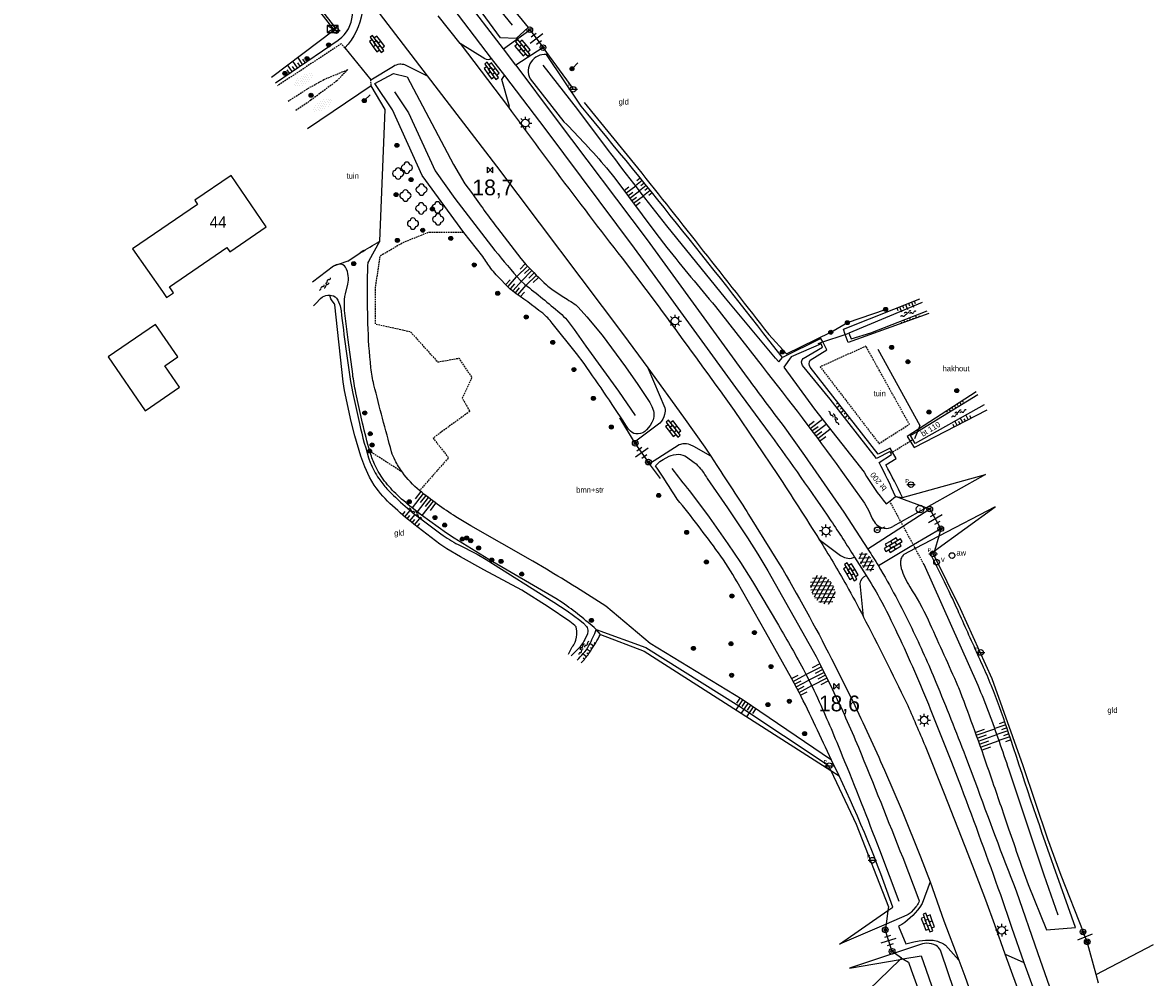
# Model space of a CAD drawing. Header units: metres. Extents: x 121538 to 126242, y 445257 to 454505.
# Tile 53 of 83: x 123176 to 123355, y 452000 to 452152. Entities that reach past the tile are written whole.
import ezdxf
from ezdxf.enums import TextEntityAlignment as Align

# ---------------------------------------------------------------- set-up
doc = ezdxf.new("R2010")
doc.units = ezdxf.units.M
doc.linetypes.add('STIPPELFIJN', pattern=[0.375, 0.25, -0.125])
for name, color, linetype in [('B01_F', 8, 'Continuous'), ('SYMBD01', 8, 'Continuous'), ('SYMBD02', 8, 'Continuous'), ('SYMBD04', 8, 'Continuous'), ('SYMBD05', 8, 'Continuous'), ('TEK-D05', 8, 'Continuous'), ('TEK-D20', 7, 'Continuous'), ('TER-D03S', 8, 'Continuous'), ('TER-T02', 8, 'RASTER'), ('TER-T03', 8, 'Continuous'), ('TER-T04', 8, 'HAAG'), ('TER-T09', 8, 'Continuous'), ('TOPOT05', 8, 'STIPPELFIJN'), ('TOPOT11', 8, 'STIPPELFIJN'), ('TOPOT14', 8, 'Continuous'), ('TOPOT18', 8, 'STIPPELFIJN'), ('TOPOT20', 8, 'Continuous'), ('TOPOT21', 8, 'Continuous'), ('TOPOT22', 8, 'Continuous'), ('TOPOT24', 8, 'Continuous'), ('TOPOT26', 8, 'Continuous'), ('TOPOT26 Schans', 8, 'Continuous'), ('TOPOT28', 8, 'Continuous'), ('TOPOT30', 8, 'Continuous'), ('TOPOT31', 8, 'Continuous'), ('TOPOT50', 8, 'Continuous'), ('WAT-T00', 8, 'Continuous'), ('WEG-T01', 8, 'Continuous'), ('WEG-T06', 8, 'STIPPELFIJN'), ('Z02', 8, 'Continuous')]:
    doc.layers.add(name, color=color, linetype=linetype)
doc.styles.add('ISO', font='provutr.shx')
doc.styles.add('rtw_iso', font='iso-rtw.shx')
doc.linetypes.add('HAAG', pattern='A,0.25,-0.25,[151,BLOK.SHX,S=0.25,R=0,X=0,Y=0],-0.25,0.25', length=1)
doc.linetypes.add('RASTER', pattern='A,0.25,-0.25,[150,BLOK.SHX,S=0.25,R=0,X=0,Y=0],-0.25,0.25', length=1)

# ---------------------------------------------------------------- blocks, each defined once
blk = doc.blocks.new('talud')
for p, q in [((0, 0.75), (0.5, 0.75)), ((0, 0.5), (1, 0.5)), ((0, 0.25), (0.5, 0.25)), ((0, 0), (1, 0)), ((0, -0.25), (0.5, -0.25)), ((0, -0.5), (1, -0.5)), ((0, -0.75), (0.5, -0.75))]:
    blk.add_line(p, q)
blk = doc.blocks.new('DRHEK')
at = {"linetype": 'Continuous'}
for p, q in [((1.25, 0), (-1.25, 0)), ((-0.5, 0.7), (0.5, 0.7)), ((-0.5, -0.7), (0.5, -0.7))]:
    blk.add_line(p, q, dxfattribs=at)
blk = doc.blocks.new('water-m')
at = {"linetype": 'Continuous'}
for centre, start, end in [((-0.01, 0.75), 129.7446, 230.2554), ((-0.32, 1.12), 309.7446, 50.2554), ((-0.32, 0.37), 309.7446, 50.2554), ((0.32, 0.01), 129.7446, 230.2554), ((0, 0.38), 309.7446, 50.2554), ((-0.01, -0.74), 129.7446, 230.2554), ((-0.32, -0.37), 309.7446, 50.2554), ((-0.32, -1.12), 309.7446, 50.2554), ((0, -0.37), 309.7446, 50.2554)]:
    blk.add_arc(centre, 0.244, start, end, dxfattribs=at)
blk = doc.blocks.new('halfverhard-m')
for p, q in [((-0.625, 0.625), (-0.625, 0.625)), ((-0.625, 0), (-0.625, 0)), ((-0.46875, 0.9375), (-0.46875, 0.9375)), ((-0.46875, 0.3125), (-0.46875, 0.3125)), ((-0.3125, 1.25), (-0.3125, 1.25)), ((-0.3125, 0.625), (-0.3125, 0.625)), ((-0.3125, 0), (-0.3125, 0)), ((-0.15625, 1.5625), (-0.15625, 1.5625)), ((-0.15625, 0.9375), (-0.15625, 0.9375)), ((-0.15625, 0.3125), (-0.15625, 0.3125)), ((0, 1.25), (0, 1.25)), ((0, 0.625), (0, 0.625)), ((0, 0), (0, 0)), ((0.15625, 1.5625), (0.15625, 1.5625)), ((0.15625, 0.9375), (0.15625, 0.9375)), ((0.15625, 0.3125), (0.15625, 0.3125)), ((0.3125, 1.25), (0.3125, 1.25)), ((0.3125, 0.625), (0.3125, 0.625)), ((0.3125, 0), (0.3125, 0)), ((0.46875, 0.9375), (0.46875, 0.9375)), ((0.46875, 0.3125), (0.46875, 0.3125)), ((0.625, 0.625), (0.625, 0.625)), ((0.625, 0), (0.625, 0)), ((-0.625, -0.625), (-0.625, -0.625)), ((-0.46875, -0.3125), (-0.46875, -0.3125)), ((-0.46875, -0.9375), (-0.46875, -0.9375)), ((-0.3125, -0.625), (-0.3125, -0.625)), ((-0.3125, -1.25), (-0.3125, -1.25)), ((-0.15625, -0.3125), (-0.15625, -0.3125)), ((-0.15625, -0.9375), (-0.15625, -0.9375)), ((-0.15625, -1.5625), (-0.15625, -1.5625)), ((0, -0.625), (0, -0.625)), ((0, -1.25), (0, -1.25)), ((0.15625, -0.3125), (0.15625, -0.3125)), ((0.15625, -0.9375), (0.15625, -0.9375)), ((0.15625, -1.5625), (0.15625, -1.5625)), ((0.3125, -0.625), (0.3125, -0.625)), ((0.3125, -1.25), (0.3125, -1.25)), ((0.46875, -0.3125), (0.46875, -0.3125)), ((0.46875, -0.9375), (0.46875, -0.9375)), ((0.625, -0.625), (0.625, -0.625))]:
    blk.add_line(p, q)
blk = doc.blocks.new('struik')
at = {"linetype": 'Continuous'}
for centre, start, end in [((-0.44, 0), 91.0912, 268.9013), ((0, 0.44), 1.0233, 178.9632), ((0.44, 0), 271.6625, 88.3448), ((0, -0.45), 180.4729, 359.5406)]:
    blk.add_arc(centre, 0.45, start, end, dxfattribs=at)
blk = doc.blocks.new('asfalt-xl')
at = {"linetype": 'Continuous'}
for p, q in [((1.01, 2.03), (-1.74, 0.43)), ((1.01, 2.03), (-1.74, 0.43)), ((0.41, 2.41), (-1.51, 1.29)), ((0.41, 2.41), (-1.51, 1.29)), ((1.75, 0.44), (-1.02, 2.02)), ((1.75, 0.44), (-1.02, 2.02)), ((1.52, 1.29), (-0.43, 2.4)), ((1.52, 1.29), (-0.43, 2.4)), ((1.4, 1.54), (-1.75, -0.3)), ((1.4, 1.54), (-1.75, -0.3)), ((1.41, -1.53), (-1.75, 0.28)), ((1.41, -1.53), (-1.75, 0.28)), ((1.65, -0.94), (-1.64, 0.94)), ((1.65, -0.94), (-1.64, 0.94)), ((1.64, 0.96), (-1.63, -0.95)), ((1.64, 0.96), (-1.63, -0.95)), ((1.77, -0.29), (-1.4, 1.52)), ((1.77, -0.29), (-1.4, 1.52)), ((1.76, 0.3), (-1.39, -1.53)), ((1.76, 0.3), (-1.39, -1.53)), ((1.02, -2.03), (-1.74, -0.45)), ((1.02, -2.03), (-1.74, -0.45)), ((0.41, -2.41), (-1.49, -1.33)), ((0.41, -2.41), (-1.49, -1.33)), ((1.75, -0.43), (-1, -2.03)), ((1.75, -0.43), (-1, -2.03)), ((1.53, -1.28), (-0.41, -2.41)), ((1.53, -1.28), (-0.41, -2.41))]:
    blk.add_line(p, q, dxfattribs=at)
blk = doc.blocks.new('asfalt-l')
for p, q in [((-0.93, 0.18), (0.7, 1.13)), ((-0.89, -0.52), (0.89, 0.52)), ((-0.89, 0.52), (0.89, -0.52)), ((-0.76, 1.01), (0.3, 1.62)), ((-0.7, 1.13), (0.93, 0.18)), ((-0.3, 1.62), (0.76, 1.01)), ((-0.93, -0.18), (0.7, -1.13)), ((-0.76, -1.01), (0.3, -1.62)), ((-0.7, -1.13), (0.93, -0.18)), ((-0.3, -1.62), (0.76, -1.01))]:
    blk.add_line(p, q)
blk = doc.blocks.new('Prov-grensst')
blk.add_line((-0.67, 0), (0.67, 0))
blk.add_circle((0, 0), 0.45)
at = {"style": 'ISO'}
blk.add_text('P', height=0.6, dxfattribs=at).set_placement((-0.61, 0.58), align=Align.MIDDLE)
blk = doc.blocks.new('paal')
for radius in [0.45, 0.2]:
    blk.add_circle((0, 0), radius)
blk = doc.blocks.new('lichtmast')
for p, q in [((-0.6, 0), (-1, 0)), ((-0.71, 0.71), (-0.42, 0.42)), ((0, 0.6), (0, 1)), ((0.42, 0.42), (0.71, 0.71)), ((0.6, 0), (1, 0)), ((-0.42, -0.42), (-0.71, -0.71)), ((0, -0.6), (0, -1)), ((0.42, -0.42), (0.71, -0.71))]:
    blk.add_line(p, q)
blk.add_circle((0, 0), 0.6)
blk = doc.blocks.new('kilometerpaal')
for p, q in [((-0.44, 0.44), (0.44, -0.44)), ((-0.44, -0.44), (-0.44, 0.44)), ((0.44, 0.44), (-0.44, -0.44)), ((0.44, -0.44), (0.44, 0.44))]:
    blk.add_line(p, q)
at = {"style": 'rtw_iso'}
blk.add_attdef('KILOMETERPAAL', (0.59, 0.87), '', height=2.5, dxfattribs=at)
blk = doc.blocks.new('schk')
for p, q in [((-0.86, -0.56), (0.86, 0.56)), ((0.86, 0.56), (-0.86, 0.56)), ((-0.86, 0.56), (-0.86, -0.56)), ((0.86, -0.56), (-0.86, 0.56)), ((0.86, -0.56), (0.86, 0.56)), ((-0.86, -0.56), (0.86, -0.56))]:
    blk.add_line(p, q)
blk = doc.blocks.new('BOOM')
for radius in [0.315, 0.225, 0.135]:
    blk.add_circle((0, 0), radius)
blk = doc.blocks.new('vruchtboom')
blk.add_line((0, 0), (0.919239, 0.919239))
for radius in [0.315, 0.225, 0.135]:
    blk.add_circle((0, 0), radius)
blk = doc.blocks.new('afsl-water')
blk.add_circle((0, 0), 0.45)
at = {"style": 'ISO'}
blk.add_attdef('AFSL-WATER', (0.7, 0), '', height=0.9, dxfattribs=at)
blk = doc.blocks.new('verklikker')
blk.add_circle((0, 0), 0.45)
at = {"style": 'ISO'}
blk.add_attdef('VERKLIKKER', (0.7, 0), '', height=0.9, dxfattribs=at)
blk = doc.blocks.new('inspectieput')
blk.add_circle((0, 0), 0.6)
at = {"style": 'ISO'}
blk.add_text('i', height=0.8, dxfattribs=at).set_placement((0, 0), align=Align.MIDDLE)
blk = doc.blocks.new('aanduidingsbord')
for p, q in [((-0.81, -0.33), (0, 0)), ((-1.45, -0.5), (-1.01, -0.5))]:
    blk.add_line(p, q)
blk.add_circle((-1.23, -0.5), 0.45)
blk = doc.blocks.new('klinkers-l')
at = {"linetype": 'Continuous'}
for p, q in [((-0.25, 1), (-0.75, 1)), ((-0.75, 1), (-0.75, 0)), ((-0.25, 0), (-0.75, 0)), ((-0.75, 0), (-0.75, -1)), ((0.25, 1.5), (-0.25, 1.5)), ((-0.25, 1.5), (-0.25, 0.5)), ((0.25, 0.5), (-0.25, 0.5)), ((-0.25, 0.5), (-0.25, -0.5)), ((0.25, 0.5), (0.25, 1.5)), ((0.75, 1), (0.25, 1)), ((0.25, -0.5), (0.25, 0.5)), ((0.75, 0), (0.75, 1)), ((-0.75, -1), (-0.25, -1)), ((-0.25, -0.5), (-0.25, 0)), ((0.25, -0.5), (-0.25, -0.5)), ((-0.25, -0.5), (-0.25, -1.5)), ((-0.25, -1.5), (0.25, -1.5)), ((0.75, 0), (0.25, 0)), ((0.25, 0), (0.25, -0.5)), ((0.25, -1.5), (0.25, -0.5)), ((0.25, -1), (0.75, -1)), ((0.75, -1), (0.75, 0))]:
    blk.add_line(p, q, dxfattribs=at)

msp = doc.modelspace()

# ---------------------------------------------------------------- linework, layer by layer
at = {"layer": 'B01_F'}
for points in [[(123209.23, 452127.52), (123203.48, 452123.59), (123203.93, 452122.93), (123193.63, 452115.9), (123198.37, 452109.13), (123199.02, 452108.18), (123200.11, 452108.93), (123199.46, 452109.88), (123208.58, 452116.1), (123209.03, 452115.44), (123214.79, 452119.37), (123209.23, 452127.52)], [(123201.05, 452093.96), (123198.72, 452097.36), (123200.8, 452098.78), (123197.28, 452103.92), (123189.77, 452098.78), (123195.62, 452090.24), (123201.05, 452093.96)]]:
    msp.add_lwpolyline(points, dxfattribs=at)
at = {"layer": 'TER-T02', "flags": 128}
for points in [[(123243.39, 452167.16), (123245.23, 452164.48), (123256.26, 452150.97)], [(123263.41, 452141.32), (123258.64, 452147.78)], [(123302.94, 452101.14), (123306.51, 452102.35)], [(123306.51, 452102.35), (123307.07, 452102.54)], [(123302.22, 452100.9), (123302.94, 452101.14)], [(123311.68, 452100.01), (123318.34, 452087.9), (123318.09, 452087.3)], [(123273.15, 452085.25), (123270.82, 452089.11)], [(123317.95, 452086.96), (123317.46, 452085.77)], [(123318.09, 452087.3), (123317.95, 452086.96)], [(123273.25, 452085.1), (123273.15, 452085.25)], [(123275.5, 452081.85), (123275.33, 452082.1)], [(123277.22, 452079.53), (123275.5, 452081.85)], [(123319.35, 452074.87), (123314.46, 452076.65)], [(123319.89, 452074.67), (123319.35, 452074.87)], [(123321.31, 452070.35), (123320.67, 452068.04)], [(123321.64, 452071.55), (123321.31, 452070.35)], [(123320.67, 452068.04), (123320.51, 452067.44), (123324.69, 452058.93), (123329.75, 452047.8), (123334.64, 452034.05), (123338.57, 452022.43), (123340.67, 452016.67), (123344.17, 452007.65)], [(123267.08, 452055.59), (123274.91, 452052.74), (123289.65, 452043.49), (123303.81, 452034.1), (123304.22, 452033.22)], [(123304.22, 452033.22), (123308.24, 452024.73), (123313.34, 452011.65), (123313.26, 452011.04)], [(123313.26, 452011.04), (123312.97, 452008.87)], [(123312.97, 452008.87), (123312.85, 452007.99)], [(123346.25, 452000.89), (123344.83, 452006.09)], [(123346.25, 452000.89), (123355.32, 452005.65)], [(123314.31, 452004.3), (123313.93, 452004.58)], [(123315.41, 452003.5), (123314.31, 452004.3)], [(123308.5, 451996.79), (123315.2, 452003.29)], [(123315.2, 452003.29), (123315.41, 452003.5)], [(123315.41, 452003.5), (123315.64, 452003.37)], [(123346.61, 451999.56), (123346.25, 452000.89)]]:
    msp.add_lwpolyline(points, dxfattribs=at)
for points in [[(123265.13, 452139.1), (123273.62, 452128.71, -0.001945), (123294.39, 452102.35), (123297.18, 452099.25), (123304.22, 452102.68), (123306.84, 452104.2), (123312.9, 452106.31)], [(123315.64, 452003.37), (123316.54, 452002.85, 0.004363), (123323.23, 451984.08)]]:
    msp.add_lwpolyline(points, format="xyb", dxfattribs=at)
at = {"layer": 'TER-T03'}
for points in [[(123256.54, 452150.62), (123258.64, 452147.78)], [(123275.33, 452082.1), (123273.25, 452085.1)], [(123319.89, 452074.67), (123321.64, 452071.55)], [(123313.93, 452004.58), (123312.85, 452007.99)], [(123344.83, 452006.09), (123344.17, 452007.65)]]:
    msp.add_lwpolyline(points, dxfattribs=at)
at = {"layer": 'TER-T04', "flags": 128}
for points in [[(123225.58, 452150.61), (123213.12, 452166.58)], [(123231.43, 452141.75), (123221.35, 452134.91)], [(123232.78, 452117.09), (123233.61, 452137.96), (123231.43, 452141.75)], [(123227.72, 452113.92), (123229.7, 452115.24)], [(123230.25, 452115.61), (123229.7, 452115.24)]]:
    msp.add_lwpolyline(points, dxfattribs=at)
msp.add_lwpolyline([(123229.7, 452115.24, -0.013948), (123232.78, 452117.09)], format="xyb", dxfattribs=at)
at = {"layer": 'TER-T09'}
for points in [[(123225.88, 452150.83), (123213.4, 452166.73), (123200.41, 452182.24), (123199.01, 452185.11), (123189.07, 452197.72), (123184.84, 452202.43), (123177.66, 452208.92), (123176.21, 452208.85)], [(123256.26, 452150.97), (123254.4, 452149.22), (123251.91, 452149.34), (123241.77, 452163.21), (123243.39, 452167.16)], [(123246.1, 452118.51), (123239.5, 452127.51), (123234.81, 452137.95), (123232, 452142.08), (123234.94, 452143.7)], [(123226.37, 452113.46), (123225.43, 452113.14)], [(123227.72, 452113.92), (123226.37, 452113.46)], [(123306.51, 452102.35), (123306.21, 452103.19), (123318.33, 452108)], [(123319.76, 452105.63), (123306.99, 452101.04), (123306.51, 452102.35)], [(123302.94, 452101.14), (123302.65, 452101.67), (123296.55, 452098.66)], [(123296.01, 452097.97), (123296.55, 452098.66)], [(123327.25, 452093.24), (123318.09, 452087.3)], [(123318.09, 452087.3), (123316.3, 452086.14), (123316.77, 452085.41), (123317.43, 452084.4), (123328.97, 452090.4)], [(123314.46, 452076.65), (123315.6, 452076.48)], [(123267.73, 452054.78), (123267.08, 452055.59)], [(123305.53, 452032.39), (123304.32, 452034.89)]]:
    msp.add_lwpolyline(points, dxfattribs=at)
for points in [[(123296.55, 452098.66, 0.00858), (123264.7, 452138.49), (123259.17, 452146.67, 0.596399), (123256.58, 452142.86), (123261.96, 452136.04, -0.017238), (123268.68, 452128.76), (123269.99, 452127.1), (123276.52, 452118.38), (123278.26, 452116.12, 0.008106), (123285.96, 452106.74), (123293.36, 452097.28, -0.009529), (123305.81, 452080.85), (123309.32, 452075.96, -0.042031), (123310.19, 452074.5), (123310.77, 452073.18, 0.061317), (123311.44, 452072.22, 0.15313), (123312.66, 452071.63, 0.185506), (123314.03, 452071.89)], [(123234.94, 452143.7), (123237.13, 452143.15), (123244.44, 452129.27), (123246.23, 452126.18), (123247.3, 452124.83, 0.00943), (123251.43, 452119.16), (123255.1, 452114.37), (123255.98, 452113.36, 0.013597), (123259.19, 452110.17, 0.038037), (123260.04, 452109.49), (123261.65, 452108.4, -0.019759), (123263.82, 452107.02), (123264.2, 452106.66), (123265.6, 452105.1), (123268.01, 452102.22), (123271.69, 452097.22), (123273.66, 452094.41), (123275.55, 452091.53), (123275.89, 452090.9), (123276.12, 452090.21, -0.101658), (123276.19, 452089.28, -0.070385), (123275.89, 452088.36), (123275.61, 452087.88), (123275.03, 452087.2, -0.186872), (123273.7, 452086.56, -0.195221), (123272.47, 452086.99), (123272.17, 452087.32, 0.012201), (123265.14, 452097.71), (123263.92, 452099.32), (123260.11, 452104.12, 0.057713), (123258.59, 452105.69, 0.012518), (123253.8, 452109.22), (123253.45, 452109.53), (123251.24, 452111.79, -0.030787), (123250.39, 452112.8, -0.017806), (123249.1, 452114.67), (123246.1, 452118.51)], [(123236.37, 452080.49, -0.033152), (123235.2, 452082.38, -0.050882), (123234.66, 452083.73, -0.006974), (123231.85, 452094.37, -0.031674), (123231.38, 452097.05, -0.021434), (123230.91, 452104.06, -0.00936), (123230.84, 452110.58), (123230.91, 452113.37, -0.11205), (123231.1, 452114.06), (123232.78, 452117.09)], [(123262.7, 452051.67), (123263.27, 452052.81, 0.058844), (123263.71, 452053.55), (123263.84, 452053.89, 0.08651), (123263.94, 452055.73, 0.185939), (123263.7, 452056.21), (123262.86, 452056.87), (123259.44, 452059.15), (123255.3, 452061.8), (123249.28, 452065.05), (123245.57, 452067.11), (123243.4, 452068.36), (123242.31, 452069.08), (123238.17, 452072.27, -0.020103), (123234.8, 452075.17, -0.057646), (123231.91, 452078.46), (123231.15, 452079.73), (123230.4, 452081.35), (123229.78, 452083.02), (123228.82, 452086.28), (123228.25, 452088.55), (123227.21, 452093.47), (123227, 452094.8), (123225.64, 452107.01), (123225.59, 452107.19), (123225.25, 452107.66), (123225.05, 452108), (123224.85, 452108.57)], [(123315.6, 452076.48, 0.014031), (123312.92, 452081.67), (123314.55, 452082.67), (123313.98, 452083.68), (123313.62, 452084.3), (123311.71, 452083.36), (123300.96, 452097.13, -0.307051), (123300.97, 452098.26), (123303.61, 452099.92), (123302.94, 452101.14)], [(123304.32, 452034.89, 0.010031), (123299.2, 452045.62), (123298.06, 452047.74), (123293.87, 452055.23), (123289.38, 452063.13, 0.026511), (123286.42, 452067.73, 0.013499), (123279.89, 452076.25, 0.009122), (123276.48, 452081.5), (123277.16, 452082.18), (123277.68, 452082.54), (123278.6, 452083.02, -0.114385), (123280.09, 452083.34, -0.127471), (123281.38, 452082.93), (123282.6, 452082.03, -0.058672), (123283.6, 452081.04, -0.044981), (123284.62, 452079.51), (123287.86, 452074.85), (123291.01, 452070.13), (123292.67, 452067.52), (123294.24, 452064.85), (123301.88, 452051.3), (123302.61, 452049.92), (123304.43, 452046.18, -0.013726), (123308.59, 452036.95, -0.00276), (123315.61, 452019.43), (123318.18, 452012.76, -0.18346), (123318.19, 452012.38, -0.081539), (123317.68, 452011.65), (123316.94, 452010.79, -0.068619), (123316.27, 452010.29)], [(123239.09, 452077.6, -0.064122), (123236.37, 452080.49)], [(123268.6, 452059.26, 0.007113), (123259.19, 452065.13), (123257.02, 452066.4), (123247.18, 452072), (123244.83, 452073.44, -0.032603), (123239.09, 452077.6)], [(123315.78, 452067.46, 0.062355), (123315.41, 452066.95, 0.09599), (123315.29, 452066.56, 0.047608), (123315.28, 452065.84, 0.056199), (123315.39, 452065.23, 0.068223), (123316.73, 452062.36, -0.035905), (123319.62, 452057.11, -0.003308), (123324.07, 452047.24, -0.014693), (123324.99, 452044.98, -0.003427), (123327.27, 452038.77, -0.003358), (123329.51, 452032.39, -0.000737), (123332.18, 452024.6, 0.005636), (123335.5, 452015.16)], [(123340.09, 452016.53, -0.006764), (123332.72, 452038.16, 0.010811), (123330.31, 452045, 0.017987), (123327.5, 452051.59, 0.000492), (123324.32, 452058.67, 0.007059), (123322.95, 452061.62, 0.003464), (123320.02, 452067.56, -0.003464)], [(123264.7, 452050.29, 0.001427), (123265.03, 452050.67, 0.036773), (123266.18, 452052.17, 0.022884), (123267.73, 452054.78)], [(123314.05, 452011.59, 0.027285), (123305.53, 452032.39)]]:
    msp.add_lwpolyline(points, format="xyb", dxfattribs=at)
at = {"layer": 'TOPOT05', "flags": 128}
for points in [[(123246.1, 452118.51), (123240.47, 452118.49), (123236.43, 452116.86), (123232.77, 452114.71), (123232.04, 452109.61), (123232.05, 452104.02), (123237.62, 452102.78), (123241.96, 452097.97), (123245.29, 452098.57), (123247.35, 452095.53), (123245.85, 452092.21), (123247.04, 452090.15), (123241.22, 452085.91), (123243.67, 452082.8), (123239.09, 452077.6)], [(123236.37, 452080.49), (123231.23, 452083.81)]]:
    msp.add_lwpolyline(points, dxfattribs=at)
msp.add_lwpolyline([(123309.78, 452100.47), (123302.54, 452097.2), (123311.86, 452085.04), (123316.67, 452088.09)], close=True, dxfattribs=at)
at = {"layer": 'TOPOT11', "flags": 128}
msp.add_lwpolyline([(123313.74, 452083.53), (123313.98, 452083.68), (123316.77, 452085.41), (123317.21, 452085.68), (123317.21, 452085.69)], dxfattribs=at)
at = {"layer": 'TOPOT18', "flags": 128}
msp.add_lwpolyline([(123318.99, 452065.87), (123317.61, 452068.42), (123317.31, 452068.98), (123315.71, 452071.94), (123315.34, 452072.62), (123313.55, 452075.93), (123313.54, 452075.95)], dxfattribs=at)
at = {"layer": 'TOPOT50'}
for points in [[(123243.32, 452164.24), (123253.73, 452151.33)], [(123215.61, 452143.1), (123225.58, 452150.61)], [(123225.58, 452150.61), (123225.88, 452150.83)], [(123315.6, 452076.48), (123328.74, 452080.14), (123319.35, 452074.87)], [(123319.35, 452074.87), (123315.34, 452072.62), (123314.03, 452071.89)], [(123320.67, 452068.04), (123330.26, 452075.01), (123321.31, 452070.35)], [(123321.31, 452070.35), (123317.61, 452068.42), (123315.78, 452067.46)], [(123320.02, 452067.56), (123320.67, 452068.04)], [(123304.32, 452034.89), (123290.2, 452044.51), (123275.6, 452053.38), (123268.6, 452059.26)], [(123267.73, 452054.78), (123274.65, 452052.17), (123304.22, 452033.22)], [(123304.22, 452033.22), (123305.53, 452032.39)], [(123335.5, 452015.16), (123338.38, 452007.98), (123342.99, 452008.37), (123340.09, 452016.53)], [(123312.97, 452008.87), (123305.61, 452005.72), (123313.26, 452011.04)], [(123313.26, 452011.04), (123314.05, 452011.59)], [(123316.27, 452010.29), (123312.97, 452008.87)], [(123314.31, 452004.3), (123307.2, 452001.91), (123315.2, 452003.29)], [(123315.64, 452003.37), (123318.55, 452003.87), (123325.32, 451984.35)], [(123315.2, 452003.29), (123315.64, 452003.37)]]:
    msp.add_lwpolyline(points, dxfattribs=at)
for points in [[(123216.25, 452142.18), (123226.17, 452148.95), (123226.76, 452149.42, 0.223229), (123228.45, 452153.51)], [(123296.01, 452097.97, -0.005658), (123287.55, 452108.06), (123278.24, 452119.53, -0.003663), (123269, 452131.49), (123264.16, 452137.97), (123258.64, 452145.02)], [(123235.1, 452140.78), (123237.33, 452137.47), (123241.53, 452128.24), (123244.69, 452123.86), (123251.02, 452115.66, 0.018634), (123255.09, 452110.9), (123255.78, 452110.24, -0.01283), (123261.31, 452105.74, -0.045628), (123262.45, 452104.61), (123263.59, 452103.1), (123265.41, 452100.45), (123270.58, 452093.34), (123273.25, 452089.49)], [(123279.06, 452081.08, 0.012152), (123281.85, 452077.53), (123284.93, 452073.38), (123287.92, 452069.17), (123289.91, 452066.19), (123291.8, 452063.16), (123295.94, 452056.24, -0.009988), (123300.07, 452048.9, -0.016533), (123302.39, 452044.14, -0.009394), (123306.04, 452035.58, -0.004368), (123311.93, 452020.67), (123314.98, 452012.52)], [(123340.21, 452010.29), (123338.02, 452016.63), (123332.46, 452033.29, 0.007728), (123329.31, 452042.32, 0.015637), (123327.54, 452046.7), (123318.99, 452065.87)], [(123326.5, 451982.02), (123330.29, 451973.53, -0.064601), (123330.85, 451971.13, -0.100561), (123330.36, 451969.68), (123326.74, 451965.54), (123331.1, 451968.84, 0.07898), (123332, 451969.79), (123332.13, 451970.08), (123332.48, 451971.11), (123332.57, 451971.64), (123332.61, 451972.57, 0.059473), (123332.06, 451975.46, 0.007876), (123329.51, 451982.82, -0.00363), (123324.74, 451995.41), (123321.72, 452004.43), (123321.57, 452004.79, 0.159438), (123320.92, 452005.48, 0.121365), (123319.38, 452005.87), (123318.75, 452005.79), (123314.31, 452004.3)]]:
    msp.add_lwpolyline(points, format="xyb", dxfattribs=at)
at = {"layer": 'WAT-T00'}
for points in [[(123225.43, 452113.14), (123222.15, 452110.62)], [(123318.71, 452107.38), (123307.07, 452102.54)], [(123307.07, 452102.54), (123307.47, 452101.65), (123310.54, 452102.61), (123319.51, 452106.05)], [(123317.95, 452086.96), (123327.5, 452092.83)], [(123328.5, 452091.17), (123317.57, 452085.03), (123317.21, 452085.68), (123316.87, 452086.3), (123317.95, 452086.96)]]:
    msp.add_lwpolyline(points, dxfattribs=at)
for points in [[(123226.37, 452113.46, 0.140726), (123225.43, 452113.14)], [(123231.23, 452083.81, -0.015973), (123230.06, 452088.26), (123228.99, 452093.06, -0.018636), (123228.49, 452096.06), (123227.76, 452101.46), (123227.22, 452106.12), (123227.17, 452107.01, -0.053153), (123227.35, 452108.77), (123227.74, 452110.29, 0.071115), (123227.78, 452111.63, 0.109488), (123227.37, 452112.97, 0.270933), (123226.37, 452113.46)], [(123222.3, 452106.84), (123222.63, 452107.24), (123223.4, 452108.03), (123223.72, 452108.27, -0.14585), (123224.85, 452108.57)], [(123224.85, 452108.57, -0.199452), (123225.95, 452108.06), (123226.16, 452107.74), (123226.49, 452106.85), (123226.66, 452106.06, 0.011871), (123228.28, 452094.11), (123228.51, 452092.95), (123229.55, 452088.23, 0.02453), (123231.27, 452082.04, 0.057413), (123232.64, 452079.48, 0.036131), (123233.92, 452077.88, 0.02381), (123236.08, 452075.75, 0.018624), (123239.06, 452073.28), (123242.47, 452070.73, 0.032145), (123245.19, 452069.03), (123248.19, 452067.49), (123249.61, 452066.66), (123260.33, 452059.9), (123262.44, 452058.52), (123264.49, 452057.06), (123265.03, 452056.6), (123265.5, 452056.06, -0.171041), (123265.74, 452055.29), (123265.66, 452054.88), (123265.24, 452053.97, -0.064802), (123264.06, 452052.35), (123263.12, 452051.38)], [(123302.68, 452100.86), (123297.93, 452098.81), (123296.78, 452097.13), (123301.62, 452090.47), (123309.48, 452080.5, 0.043464), (123313, 452075.49), (123313.55, 452075.93), (123314.46, 452076.65)], [(123314.46, 452076.65, 0.025009), (123311.86, 452082.04), (123313.81, 452083.29, 0.052705), (123313.74, 452083.53, 0.057868), (123313.6, 452083.78), (123311.48, 452082.67), (123304.14, 452092.07), (123299.73, 452097.43, -0.367899), (123299.87, 452098.53), (123302.89, 452100.31), (123302.68, 452100.86)], [(123267.08, 452055.59, 0.024782), (123261.69, 452059.84), (123260.65, 452060.49), (123250.05, 452066.69), (123244.54, 452070.05), (123243.33, 452070.86), (123239.4, 452073.69), (123237.9, 452074.85, -0.02524), (123235.3, 452077.15, -0.040016), (123233.31, 452079.4), (123232.52, 452080.61), (123231.92, 452081.79, -0.030945), (123231.23, 452083.81)], [(123264.07, 452050.72, 0.004072), (123265.01, 452051.75, 0.059884), (123265.92, 452053.05, 0.034098), (123267.08, 452055.59)]]:
    msp.add_lwpolyline(points, format="xyb", dxfattribs=at)
at = {"layer": 'WEG-T01'}
for points in [[(123252.39, 452147.57), (123239.39, 452164.56)], [(123238.97, 452161.14), (123250.43, 452146.05)], [(123228.66, 452158.84), (123229.59, 452157.38), (123240.3, 452143.3)], [(123245.52, 452148.46), (123242.04, 452152.84)], [(123252.39, 452147.57), (123256.54, 452150.62)], [(123227.23, 452147.76), (123231.34, 452142.66)], [(123245.52, 452148.46), (123253.17, 452138.33)], [(123254.32, 452145.01), (123252.39, 452147.57)], [(123258.64, 452147.78), (123254.32, 452145.01)], [(123250.43, 452146.05), (123252.52, 452143.39)], [(123253.17, 452138.33), (123253.33, 452138.47), (123252.1, 452142.71), (123252.52, 452143.39)], [(123240.3, 452143.3), (123251.25, 452129), (123271.39, 452102.29), (123275.26, 452097.02)], [(123275.26, 452097.02), (123280.89, 452089.25), (123284.26, 452084.48), (123285.22, 452083.05)], [(123319.89, 452074.67), (123315.71, 452071.94), (123310.11, 452068.29)], [(123321.64, 452071.55), (123317.31, 452068.98), (123311.75, 452065.67)], [(123307.98, 452067.04), (123309.83, 452064.14)], [(123319.98, 452015.58), (123322.11, 452009.39), (123324.52, 452003.18)], [(123331.86, 452004.15), (123334.82, 452002.79)], [(123338.66, 451985.48), (123331.86, 452004.15)], [(123334.82, 452002.79), (123340.18, 451988.05)]]:
    msp.add_lwpolyline(points, dxfattribs=at)
for points in [[(123228.66, 452158.84), (123228.41, 452158.59), (123229.68, 452155.19), (123229.97, 452153.4, -0.164999), (123227.23, 452147.76)], [(123231.34, 452142.66), (123234.93, 452144.84, -0.1312), (123235.94, 452145.19, -0.094697), (123236.71, 452145.09), (123240.3, 452143.3)], [(123252.52, 452143.39), (123259.11, 452134.74), (123273.06, 452115.99), (123276.36, 452111.51), (123289.15, 452093.9), (123294.62, 452086.48, -0.006762), (123304.24, 452072.82, -0.00809), (123307.98, 452067.04)], [(123254.32, 452145.01), (123260.71, 452136.45), (123275.12, 452117.33), (123290.97, 452095.52, 0.005008), (123296.66, 452087.89), (123300.05, 452083.17), (123306.29, 452074.18), (123310.11, 452068.29)], [(123253.17, 452138.33, 0.004872), (123260.78, 452128.03, 0.003903), (123271.15, 452114.42), (123276.86, 452106.85, -0.00343), (123287.32, 452092.52), (123288.91, 452090.27), (123295.78, 452080.13, -0.005234), (123302.39, 452069.82)], [(123275.26, 452097.02), (123277.95, 452090.7, -0.087836), (123277.89, 452089.66, -0.131669), (123277.16, 452088.29), (123273.15, 452085.25)], [(123285.22, 452083.05), (123286.15, 452081.55, -0.008234), (123291.21, 452073.79), (123296.05, 452066, -0.018114), (123304.32, 452050.94), (123307.69, 452044.2, -0.010479), (123312.71, 452033.31), (123315.5, 452026.78), (123318.45, 452019.57), (123319.98, 452015.58)], [(123302.39, 452069.82), (123305.75, 452067.31), (123306.17, 452067.08, 0.083603), (123307.18, 452066.85), (123307.51, 452066.87), (123307.98, 452067.04)], [(123302.39, 452069.82, -0.010847), (123306.7, 452062.59, -0.008148), (123309.39, 452057.58)], [(123310.11, 452068.29, -0.015679), (123311.75, 452065.67)], [(123311.75, 452065.67, -0.023203), (123317.04, 452055.8, -0.013258), (123320.87, 452047.22, -0.005983), (123325.56, 452035.47), (123327.05, 452031.53, 0.006643), (123333.57, 452014.18), (123337.01, 452004.23), (123338.83, 451999.11)], [(123309.39, 452057.58), (123308.86, 452062.87, -0.278001), (123309.83, 452064.14)], [(123309.83, 452064.14, -0.021126), (123311.9, 452060.65, -0.013257), (123314.8, 452054.86, -0.013462), (123319.98, 452043), (123323.35, 452034.57), (123324.87, 452030.61, -0.003033), (123331.08, 452013.59), (123332.84, 452008.42), (123334.82, 452002.79)], [(123331.86, 452004.15), (123330.18, 452008.8), (123328.79, 452012.71), (123326.97, 452017.38), (123325.98, 452020), (123322.24, 452029.55), (123319.2, 452037.07, 0.010816), (123316.26, 452043.89, 0.010141), (123309.39, 452057.58, -0.010141)], [(123319.98, 452015.58), (123318.7, 452012.16), (123318.31, 452011.57, -0.10859), (123314.97, 452008.56), (123316.13, 452005.76), (123317.36, 452006.11), (123318.24, 452006.26, -0.02566), (123320.22, 452006.35, -0.08564), (123321.1, 452006.19, -0.053313), (123322.38, 452005.56), (123324.52, 452003.18)], [(123324.52, 452003.18), (123325.47, 452000.64, 0.003529), (123330.64, 451986.55), (123332.71, 451980.84)]]:
    msp.add_lwpolyline(points, format="xyb", dxfattribs=at)
at = {"layer": 'WEG-T01', "flags": 128}
for points in [[(123250.43, 452146.05, -0.309732), (123249.44, 452145.99), (123245.52, 452148.46)], [(123285.22, 452083.05), (123282.5, 452084.6), (123281.97, 452084.86, 0.112352), (123280.79, 452084.99), (123280.21, 452084.86), (123275.5, 452081.85)]]:
    msp.add_lwpolyline(points, format="xyb", dxfattribs=at)
at = {"layer": 'WEG-T06'}
for points in [[(123227.23, 452147.76), (123226.68, 452148.39), (123216.57, 452141.73)], [(123218.27, 452139.3), (123221.4, 452141.31), (123223.94, 452142.73), (123227.7, 452144.29), (123225.97, 452142.5), (123221.88, 452139.46), (123219.37, 452137.74)]]:
    msp.add_lwpolyline(points, dxfattribs=at)
at = {"layer": 'WEG-T06', "flags": 128}
msp.add_lwpolyline([(123231.43, 452141.75), (123231.34, 452142.66)], dxfattribs=at)

# ---------------------------------------------------------------- block references
at = {"layer": 'SYMBD01', "linetype": 'Continuous'}
for name, p, rotation in [('asfalt-l', (123309.88, 452066.32), 33.07586788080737), ('asfalt-xl', (123302.94, 452061.84), 30.97345487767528)]:
    msp.add_blockref(name, p, dxfattribs=dict(at, rotation=rotation))
at = {"layer": 'SYMBD02'}
for name, p, rotation in [('klinkers-l', (123232.33, 452148.37), 216.438604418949), ('klinkers-l', (123255.41, 452147.73), 39.6630785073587), ('klinkers-l', (123250.49, 452144.1), 216.438604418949), ('halfverhard-m', (123220.68, 452142.68), 301.8810874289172), ('halfverhard-m', (123223.72, 452138.68), 301.8810874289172), ('klinkers-l', (123279.25, 452087.4), 217.8809158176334), ('klinkers-l', (123314.1, 452068.95), 301.0372590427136), ('klinkers-l', (123307.38, 452064.73), 210.9691606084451), ('klinkers-l', (123319.6, 452009.14), 201.1439450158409)]:
    msp.add_blockref(name, p, dxfattribs=dict(at, rotation=rotation))
at = {"layer": 'SYMBD04', "yscale": 2}
for p, xscale, zscale, rotation in [((123219.74, 452144.56), 1.305000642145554, 1.305000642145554, 124.3505134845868), ((123272.37, 452123.92), 1.946569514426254, 1.946569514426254, 36.80755899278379), ((123274.98, 452125.93), 1.351702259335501, 1.351702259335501, 218.9899358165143), ((123256.89, 452112.44), 2.36549345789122, 2.36549345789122, 224.5986556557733), ((123253.9, 452109.27), 2.001240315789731, 2.001240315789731, 49.28613086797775), ((123316.05, 452107.09), 0.8793492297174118, 0.8793492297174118, 291.6399898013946), ((123316.87, 452104.59), 0.369564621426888, 0.369564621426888, 109.7657415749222), ((123306.28, 452090.3), 0.605549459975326, 0.605549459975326, 218.0551995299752), ((123323.8, 452091), 0.455817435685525, 0.455817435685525, 302.9662665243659), ((123325.11, 452088.39), 0.808446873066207, 0.808446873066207, 117.4474817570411), ((123301.54, 452086.64), 2.435057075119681, 2.435057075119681, 36.92043331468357), ((123240.45, 452076.51), 2.881883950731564, 2.881883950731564, 232.0514157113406), ((123237.53, 452072.8), 1.322569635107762, 1.322569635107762, 50.81255873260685), ((123298.73, 452046.48), 2.300678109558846, 2.300678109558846, 28.21899706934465), ((123303.17, 452048.77), 2.695542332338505, 2.695542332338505, 206.4880014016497), ((123291.08, 452043.87), 1.885848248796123, 1.885848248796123, 236.4650391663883), ((123327.59, 452037.87), 3.125659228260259, 3.125659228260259, 19.65525497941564), ((123332.26, 452039.51), 1.829448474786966, 1.829448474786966, 198.784103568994)]:
    msp.add_blockref('talud', p, dxfattribs=dict(at, xscale=xscale, zscale=zscale, rotation=rotation))
at = {"layer": 'SYMBD04', "linetype": 'Continuous', "xscale": 0.60302575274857, "yscale": 2, "zscale": 0.60302575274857, "rotation": 145.2250696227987}
msp.add_blockref('talud', (123266.12, 452052.08), dxfattribs=at)
at = {"layer": 'SYMBD05'}
for p, rotation in [((123224.21, 452110.22), 317.9188834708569), ((123316.45, 452105.71), 109.5543908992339), ((123304.83, 452089.17), 37.01657087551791), ((123324.44, 452089.93), 116.7590682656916), ((123238.54, 452074.06), 49.78191009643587), ((123264.97, 452052.73), 141.9495151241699)]:
    msp.add_blockref('water-m', p, dxfattribs=dict(at, rotation=rotation))
at = {"layer": 'TER-D03S'}
for p, rotation in [((123257.59, 452149.2), 36.38022976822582), ((123274.29, 452083.6), 34.68225377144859), ((123320.77, 452073.11), 29.32200526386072), ((123313.39, 452006.28), 197.5745645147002), ((123344.5, 452006.87), 203.2253184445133)]:
    msp.add_blockref('DRHEK', p, dxfattribs=dict(at, rotation=rotation))
at = {"layer": 'TOPOT14'}
msp.add_blockref('schk', (123225.32, 452150.72), dxfattribs=at)
at = {"layer": 'TOPOT20'}
msp.add_blockref('aanduidingsbord', (123312.81, 452071.87), dxfattribs=at)
at = {"layer": 'TOPOT21'}
for p in [(123255.85, 452135.83), (123279.55, 452104.46), (123303.44, 452071.2), (123319.01, 452041.22), (123331.3, 452007.92)]:
    msp.add_blockref('lichtmast', p, dxfattribs=at)
at = {"layer": 'TOPOT22'}
for name, p in [('Prov-grensst', (123225.85, 452150.48)), ('paal', (123256.54, 452150.62)), ('paal', (123258.64, 452147.78)), ('Prov-grensst', (123263.41, 452141.18)), ('paal', (123273.25, 452085.1)), ('paal', (123275.33, 452082.1)), ('Prov-grensst', (123316.92, 452078.53)), ('paal', (123319.89, 452074.67)), ('paal', (123321.64, 452071.55)), ('Prov-grensst', (123320.44, 452067.58)), ('Prov-grensst', (123327.96, 452051.94)), ('Prov-grensst', (123303.97, 452034)), ('Prov-grensst', (123310.8, 452019.01)), ('paal', (123312.85, 452007.99)), ('paal', (123344.17, 452007.65)), ('paal', (123344.83, 452006.09)), ('paal', (123313.93, 452004.58))]:
    msp.add_blockref(name, p, dxfattribs=at)
at = {"layer": 'TOPOT24'}
ref = msp.add_blockref('afsl-water', (123323.42, 452067.29), dxfattribs=at)
ref.add_attrib('AFSL-WATER', 'aw', (123324.12, 452067.29), dxfattribs={"height": 0.9, "style": 'ISO'})
at = {"layer": 'TOPOT26'}
for name, p in [('BOOM', (123224.68, 452148.21)), ('BOOM', (123221.26, 452146.05)), ('vruchtboom', (123263.23, 452144.43)), ('BOOM', (123217.75, 452143.7)), ('BOOM', (123221.89, 452140.23)), ('vruchtboom', (123230.33, 452139.38)), ('BOOM', (123235.49, 452132.3)), ('struik', (123237.08, 452128.76)), ('struik', (123235.69, 452127.85)), ('BOOM', (123237.75, 452126.87)), ('struik', (123239.39, 452125.28)), ('BOOM', (123235.37, 452124.49)), ('struik', (123236.84, 452124.34)), ('struik', (123239.35, 452122.31)), ('BOOM', (123241.12, 452122.2)), ('struik', (123241.93, 452122.48)), ('struik', (123238.04, 452119.9)), ('struik', (123242.02, 452120.58)), ('BOOM', (123239.59, 452118.85)), ('BOOM', (123235.57, 452117.24)), ('BOOM', (123244.03, 452117.56)), ('BOOM', (123247.74, 452113.36)), ('BOOM', (123251.46, 452108.85)), ('BOOM', (123312.9, 452106.31)), ('BOOM', (123255.97, 452105.09)), ('BOOM', (123306.84, 452104.2)), ('BOOM', (123304.22, 452102.68)), ('BOOM', (123260.19, 452101.08)), ('BOOM', (123313.85, 452100.28)), ('BOOM', (123296.55, 452099.55)), ('BOOM', (123263.53, 452096.77)), ('BOOM', (123316.43, 452098)), ('BOOM', (123324.18, 452093.43)), ('BOOM', (123266.61, 452092.2)), ('BOOM', (123319.77, 452090.03)), ('BOOM', (123269.46, 452087.66)), ('BOOM', (123276.96, 452076.82)), ('BOOM', (123281.39, 452070.97)), ('BOOM', (123284.52, 452066.28)), ('BOOM', (123288.55, 452060.88)), ('BOOM', (123292.13, 452055.09)), ('BOOM', (123282.47, 452052.59)), ('BOOM', (123288.41, 452053.31)), ('BOOM', (123288.51, 452048.34)), ('BOOM', (123294.76, 452049.71)), ('BOOM', (123294.26, 452043.67)), ('BOOM', (123297.66, 452044.22)), ('BOOM', (123300.07, 452039.08))]:
    msp.add_blockref(name, p, dxfattribs=at)
at = {"layer": 'TOPOT26 Schans'}
for p in [(123228.65, 452113.55), (123230.41, 452089.9), (123231.26, 452086.59), (123231.57, 452084.82), (123231.18, 452083.84), (123237.46, 452075.82), (123241.52, 452073.32), (123243.06, 452072.12), (123245.84, 452069.9), (123246.54, 452070.07), (123247.18, 452069.65), (123248.44, 452068.5), (123250.52, 452066.59), (123251.99, 452066.37), (123255.28, 452064.35), (123266.31, 452057.02)]:
    msp.add_blockref('BOOM', p, dxfattribs=at)
at = {"layer": 'TOPOT28'}
msp.add_blockref('inspectieput', (123318.36, 452074.66), dxfattribs=at)
at = {"layer": 'TOPOT30'}
ref = msp.add_blockref('kilometerpaal', (123250.27, 452128.39), dxfattribs=at)
ref.add_attrib('KILOMETERPAAL', '18,7', (123247.45, 452124.38), dxfattribs={"height": 2.5, "style": 'rtw_iso'})
ref = msp.add_blockref('kilometerpaal', (123305.13, 452046.57), dxfattribs=at)
ref.add_attrib('KILOMETERPAAL', '18,6', (123302.33, 452042.61), dxfattribs={"height": 2.5, "style": 'rtw_iso'})
at = {"layer": 'TOPOT31'}
ref = msp.add_blockref('verklikker', (123320.97, 452066.25), dxfattribs=at)
ref.add_attrib('VERKLIKKER', 'v', (123321.67, 452066.25), dxfattribs={"height": 0.9, "style": 'ISO'})

# ---------------------------------------------------------------- texts
at = {"layer": 'TEK-D05', "style": 'ISO'}
for s, p in [('gld', (123270.62, 452138.76)), ('tuin', (123227.53, 452127.02)), ('hakhout', (123321.92, 452096.49)), ('tuin', (123311, 452092.54)), ('bmn+str', (123263.89, 452077.24)), ('gld', (123235.06, 452070.43)), ('gld', (123348.04, 452042.35))]:
    msp.add_text(s, height=0.9, dxfattribs=at).set_placement(p)
at = {"layer": 'TEK-D20', "style": 'ISO'}
for s, rotation, p in [('bt 110', 30.9806, (123318.81, 452086.1)), ('bt 200', 128.5541, (123313.16, 452077.98))]:
    msp.add_text(s, height=0.9, rotation=rotation, dxfattribs=at).set_placement(p)
at = {"layer": 'Z02', "style": 'ISO'}
msp.add_text('44', height=1.8, dxfattribs=at).set_placement((123205.83, 452119.24))

doc.saveas('drawing.dxf')
